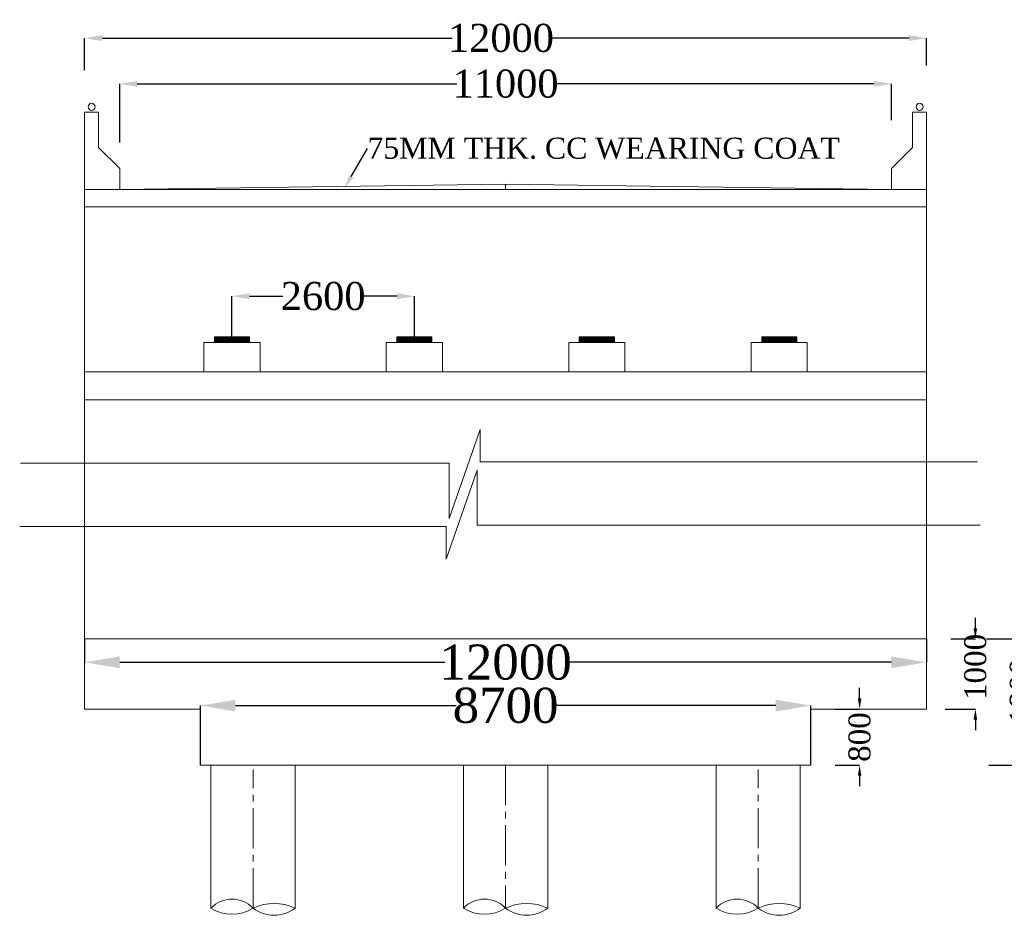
# Model space of a CAD drawing. Header units: millimetres. Extents: x 103078 to 25259364, y -3207472 to 1158446.
# Tile 16 of 40: x 13523901 to 13551967, y 1046054 to 1071595. Entities that reach past the tile are written whole.
import ezdxf
from ezdxf import colors
from ezdxf.entities.mleader import LeaderData, LeaderLine
from ezdxf.math import Vec2, Vec3

# ---------------------------------------------------------------- set-up
doc = ezdxf.new("R2010")
doc.units = ezdxf.units.MM
doc.header["$LTSCALE"] = 60
doc.header["$MEASUREMENT"] = 0
doc.linetypes.add('CENTER2', pattern=[28.575, 19.05, -3.175, 3.175, -3.175])
doc.layers.add('TEXT', color=7, linetype='Continuous')
doc.styles.add('PDF Arial Bold', font='times.ttf')
doc.dimstyles.get("Standard").update_dxf_attribs({"dimtxt": 400, "dimasz": 215, "dimexe": 0.18, "dimexo": 0.0625, "dimgap": 0.09, "dimtad": 0, "dimtih": 1, "dimtoh": 1, "dimdec": 0, "dimzin": 4, "dimdsep": 46, "dimtxsty": 'Standard', "dimblk": 'OPEN90', "dimcen": 0, "dimadec": 0, "dimazin": 1, "dimtfac": 1, "dimtdec": 0, "dimtix": 1, "dimtofl": 0, "dimtmove": 0, "dimatfit": 3, "dimldrblk": 'OPEN30', "dimfxl": 1, "dimtolj": 1, "dimtzin": 0, "dimarcsym": 0})

# ---------------------------------------------------------------- blocks, each defined once
blk = doc.blocks.new('*D411')
at = {"color": 0, "linetype": 'Continuous', "lineweight": -2, "ltscale": 2, "transparency": 16777216}
for p, q in [((13529951, 1062553), (13529951, 1063709)), ((13530451, 1063709), (13531404, 1063709)), ((13534651, 1063709), (13533699, 1063709)), ((13535151, 1062553), (13535151, 1063709))]:
    blk.add_line(p, q, dxfattribs=at)
at = {"color": 0, "linetype": 'Continuous', "lineweight": 9, "ltscale": 2, "transparency": 16777216}
for points in [[(13530451, 1063793), (13530451, 1063626), (13529951, 1063709)], [(13534651, 1063793), (13534651, 1063626), (13535151, 1063709)]]:
    blk.add_solid(points, dxfattribs=at)
at = {"layer": 'Defpoints', "color": 0, "linetype": 'Continuous', "lineweight": 9, "ltscale": 2, "transparency": 16777216}
for p in [(13535151, 1063709), (13529951, 1062553), (13535151, 1062553)]:
    blk.add_point(p, dxfattribs=at)
at = {"color": 0, "linetype": 'Continuous', "lineweight": 9, "ltscale": 2, "transparency": 16777216, "insert": (13532551, 1063709), "char_height": 800, "attachment_point": 5, "style": 'PDF Arial Bold'}
blk.add_mtext('\\A1;2600', dxfattribs=at)
blk = doc.blocks.new('*D130')
at = {"color": 0, "linetype": 'Continuous', "lineweight": -2, "ltscale": 2, "transparency": 16777216}
for p, q in [((13525751, 1053937), (13525751, 1053269)), ((13549751, 1053937), (13549751, 1053269)), ((13526751, 1053269), (13536019, 1053269)), ((13548751, 1053269), (13539484, 1053269))]:
    blk.add_line(p, q, dxfattribs=at)
at = {"color": 0, "linetype": 'Continuous', "lineweight": 9, "ltscale": 2, "transparency": 16777216}
for points in [[(13526751, 1053436), (13526751, 1053102), (13525751, 1053269)], [(13548751, 1053436), (13548751, 1053102), (13549751, 1053269)]]:
    blk.add_solid(points, dxfattribs=at)
at = {"layer": 'Defpoints', "color": 0, "linetype": 'Continuous', "lineweight": 9, "ltscale": 2, "transparency": 16777216}
for p in [(13525751, 1053937), (13549751, 1053937), (13525751, 1053269)]:
    blk.add_point(p, dxfattribs=at)
at = {"color": 0, "linetype": 'Continuous', "lineweight": 9, "ltscale": 2, "transparency": 16777216, "insert": (13537751, 1053269), "char_height": 1000, "attachment_point": 5, "style": 'PDF Arial Bold'}
blk.add_mtext('\\A1;12000', dxfattribs=at)
blk = doc.blocks.new('*D131')
at = {"color": 0, "linetype": 'Continuous', "lineweight": -2, "ltscale": 2, "transparency": 16777216}
for p, q in [((13529051, 1050337), (13529051, 1052035)), ((13530051, 1052035), (13536346, 1052035)), ((13545451, 1052035), (13539157, 1052035)), ((13546451, 1050337), (13546451, 1052035))]:
    blk.add_line(p, q, dxfattribs=at)
at = {"color": 0, "linetype": 'Continuous', "lineweight": 9, "ltscale": 2, "transparency": 16777216}
for points in [[(13530051, 1052201), (13530051, 1051868), (13529051, 1052035)], [(13545451, 1052201), (13545451, 1051868), (13546451, 1052035)]]:
    blk.add_solid(points, dxfattribs=at)
at = {"layer": 'Defpoints', "color": 0, "linetype": 'Continuous', "lineweight": 9, "ltscale": 2, "transparency": 16777216}
for p in [(13529051, 1052035), (13529051, 1050337), (13546451, 1050337)]:
    blk.add_point(p, dxfattribs=at)
at = {"color": 0, "linetype": 'Continuous', "lineweight": 9, "ltscale": 2, "transparency": 16777216, "insert": (13537751, 1052035), "char_height": 1000, "attachment_point": 5, "style": 'PDF Arial Bold'}
blk.add_mtext('\\A1;8700', dxfattribs=at)
blk = doc.blocks.new('*D148')
at = {"color": 0, "linetype": 'Continuous', "lineweight": -2, "ltscale": 2, "transparency": 16777216}
for p, q in [((13526751, 1068094), (13526751, 1069766)), ((13527251, 1069766), (13536365, 1069766)), ((13548251, 1069766), (13539138, 1069766)), ((13548751, 1068731), (13548751, 1069766))]:
    blk.add_line(p, q, dxfattribs=at)
at = {"color": 0, "linetype": 'Continuous', "lineweight": 9, "ltscale": 2, "transparency": 16777216}
for points in [[(13527251, 1069849), (13527251, 1069682), (13526751, 1069766)], [(13548251, 1069849), (13548251, 1069682), (13548751, 1069766)]]:
    blk.add_solid(points, dxfattribs=at)
at = {"layer": 'Defpoints', "color": 0, "linetype": 'Continuous', "lineweight": 9, "ltscale": 2, "transparency": 16777216}
for p in [(13526751, 1069766), (13548751, 1068731), (13526751, 1068094)]:
    blk.add_point(p, dxfattribs=at)
at = {"color": 0, "linetype": 'Continuous', "lineweight": 9, "ltscale": 2, "transparency": 16777216, "insert": (13537751, 1069766), "char_height": 800, "attachment_point": 5, "style": 'PDF Arial Bold'}
blk.add_mtext('\\A1;11000', dxfattribs=at)
blk = doc.blocks.new('*D149')
at = {"color": 0, "linetype": 'Continuous', "lineweight": -2, "ltscale": 2, "transparency": 16777216}
for p, q in [((13525751, 1070153), (13525751, 1071070)), ((13526251, 1071070), (13536233, 1071070)), ((13549251, 1071070), (13539005, 1071070)), ((13549751, 1070285), (13549751, 1071070))]:
    blk.add_line(p, q, dxfattribs=at)
at = {"color": 0, "linetype": 'Continuous', "lineweight": 9, "ltscale": 2, "transparency": 16777216}
for points in [[(13526251, 1071153), (13526251, 1070986), (13525751, 1071070)], [(13549251, 1071153), (13549251, 1070986), (13549751, 1071070)]]:
    blk.add_solid(points, dxfattribs=at)
at = {"layer": 'Defpoints', "color": 0, "linetype": 'Continuous', "lineweight": 9, "ltscale": 2, "transparency": 16777216}
for p in [(13525751, 1071070), (13549751, 1070285), (13525751, 1070153)]:
    blk.add_point(p, dxfattribs=at)
at = {"color": 0, "linetype": 'Continuous', "lineweight": 9, "ltscale": 2, "transparency": 16777216, "insert": (13537619, 1071070), "char_height": 800, "attachment_point": 5, "style": 'PDF Arial Bold'}
blk.add_mtext('\\A1;12000', dxfattribs=at)
blk = doc.blocks.new('*D176')
at = {"color": 0, "linetype": 'Continuous', "lineweight": -2, "ltscale": 2, "transparency": 16777216}
for p, q in [((13551460, 1053937), (13552440, 1053937)), ((13552440, 1053637), (13552440, 1053290)), ((13552440, 1050637), (13552440, 1051585)), ((13551523, 1050337), (13552440, 1050337))]:
    blk.add_line(p, q, dxfattribs=at)
at = {"color": 0, "linetype": 'Continuous', "lineweight": 9, "ltscale": 2, "transparency": 16777216}
for points in [[(13552390, 1053637), (13552490, 1053637), (13552440, 1053937)], [(13552390, 1050637), (13552490, 1050637), (13552440, 1050337)]]:
    blk.add_solid(points, dxfattribs=at)
at = {"layer": 'Defpoints', "color": 0, "linetype": 'Continuous', "lineweight": 9, "ltscale": 2, "transparency": 16777216}
for p in [(13551460, 1053937), (13551523, 1050337), (13552440, 1050337)]:
    blk.add_point(p, dxfattribs=at)
at = {"color": 0, "linetype": 'Continuous', "lineweight": 9, "ltscale": 2, "transparency": 16777216, "insert": (13552440, 1052437), "char_height": 500, "attachment_point": 5, "rotation": 90, "style": 'PDF Arial Bold'}
blk.add_mtext('\\A1;{\\H1.25x;1800}', dxfattribs=at)
blk = doc.blocks.new('*D172')
at = {"color": 0, "linetype": 'Continuous', "lineweight": -2, "ltscale": 2, "transparency": 16777216}
for p, q in [((13547842, 1052237), (13547842, 1052537)), ((13547147, 1051937), (13547842, 1051937)), ((13547147, 1050337), (13547842, 1050337)), ((13547842, 1050037), (13547842, 1049737))]:
    blk.add_line(p, q, dxfattribs=at)
at = {"color": 0, "linetype": 'Continuous', "lineweight": 9, "ltscale": 2, "transparency": 16777216}
for points in [[(13547792, 1052237), (13547892, 1052237), (13547842, 1051937)], [(13547792, 1050037), (13547892, 1050037), (13547842, 1050337)]]:
    blk.add_solid(points, dxfattribs=at)
at = {"layer": 'Defpoints', "color": 0, "linetype": 'Continuous', "lineweight": 9, "ltscale": 2, "transparency": 16777216}
for p in [(13547147, 1051937), (13547147, 1050337), (13547842, 1050337)]:
    blk.add_point(p, dxfattribs=at)
at = {"color": 0, "linetype": 'Continuous', "lineweight": 9, "ltscale": 2, "transparency": 16777216, "insert": (13547842, 1051137), "char_height": 500, "attachment_point": 5, "rotation": 90, "style": 'PDF Arial Bold'}
blk.add_mtext('\\A1;{\\H1.25x;800}', dxfattribs=at)
blk = doc.blocks.new('*D173')
at = {"color": 0, "linetype": 'Continuous', "lineweight": -2, "ltscale": 2, "transparency": 16777216}
for p, q in [((13551142, 1054237), (13551142, 1054537)), ((13550447, 1053937), (13551142, 1053937)), ((13550278, 1051937), (13551142, 1051937)), ((13551142, 1051637), (13551142, 1051337))]:
    blk.add_line(p, q, dxfattribs=at)
at = {"color": 0, "linetype": 'Continuous', "lineweight": 9, "ltscale": 2, "transparency": 16777216}
for points in [[(13551092, 1054237), (13551192, 1054237), (13551142, 1053937)], [(13551092, 1051637), (13551192, 1051637), (13551142, 1051937)]]:
    blk.add_solid(points, dxfattribs=at)
at = {"layer": 'Defpoints', "color": 0, "linetype": 'Continuous', "lineweight": 9, "ltscale": 2, "transparency": 16777216}
for p in [(13550447, 1053937), (13550278, 1051937), (13551142, 1051937)]:
    blk.add_point(p, dxfattribs=at)
at = {"color": 0, "linetype": 'Continuous', "lineweight": 9, "ltscale": 2, "transparency": 16777216, "insert": (13551142, 1053137), "char_height": 500, "attachment_point": 5, "rotation": 90, "style": 'PDF Arial Bold'}
blk.add_mtext('\\A1;{\\H1.25x;1000}', dxfattribs=at)

msp = doc.modelspace()

# ---------------------------------------------------------------- hatches: boundary and pattern name
at = {"linetype": 'Continuous', "lineweight": 9, "ltscale": 2}
h = msp.add_hatch(dxfattribs=at)
h.set_pattern_fill('ANSI31', scale=2)
h.set_pattern_definition([(45, (-10689151.84971, 4477306.2396), (-0.1767766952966, 0.1767766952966), [])])
h.paths.add_polyline_path([(13530451.5, 1062553.2), (13529451.5, 1062553.2), (13529451.5, 1062393.2), (13530451.5, 1062393.2)])
h = msp.add_hatch(dxfattribs=at)
h.set_pattern_fill('ANSI31', scale=20)
h.set_pattern_definition([(45, (13535008.1503, 1062503.2396), (-1.76776695, 1.76776695), [])])
h.paths.add_polyline_path([(13535651.5, 1062553.2), (13534651.5, 1062553.2), (13534651.5, 1062393.2), (13535651.5, 1062393.2)])
h.paths.add_polyline_path([(13540851.5, 1062553.2), (13539851.5, 1062553.2), (13539851.5, 1062393.2), (13540851.5, 1062393.2)])
h.paths.add_polyline_path([(13546051.5, 1062553.2), (13545051.5, 1062553.2), (13545051.5, 1062393.2), (13546051.5, 1062393.2)])

# ---------------------------------------------------------------- linework, layer by layer
at = {"color": 7, "linetype": 'Continuous', "lineweight": 9, "ltscale": 2}
for p, q in [((13525751.5, 1066753.2), (13525751.5, 1068953.2)), ((13525751.5, 1068953.2), (13526151.5, 1068953.2)), ((13526151.5, 1068953.2), (13526151.5, 1067953.2)), ((13549751.5, 1068953.2), (13549351.5, 1068953.2)), ((13549351.5, 1068953.2), (13549351.5, 1067953.2)), ((13549751.5, 1066753.2), (13549751.5, 1068953.2)), ((13526151.5, 1067953.2), (13526751.5, 1067353.2)), ((13549351.5, 1067953.2), (13548751.5, 1067353.2)), ((13526751.5, 1066753.2), (13526751.5, 1067353.2)), ((13548751.5, 1066753.2), (13548751.5, 1067353.2)), ((13525751.5, 1051937.2), (13525751.5, 1066903.2)), ((13537751.5, 1066903.2), (13526751.5, 1066753.2)), ((13537751.5, 1066903.2), (13537751.5, 1066753.2)), ((13537751.5, 1066903.2), (13548751.5, 1066753.2)), ((13549751.5, 1051937.2), (13549751.5, 1066903.2)), ((13549751.5, 1066753.2), (13525751.5, 1066753.2)), ((13549751.5, 1066253.2), (13525751.5, 1066253.2)), ((13530751.5, 1062393.2), (13529151.5, 1062393.2)), ((13529151.5, 1061553.2), (13529151.5, 1062393.2)), ((13529451.5, 1062393.2), (13529451.5, 1062553.2)), ((13530451.5, 1062553.2), (13529451.5, 1062553.2)), ((13530451.5, 1062393.2), (13530451.5, 1062553.2)), ((13530751.5, 1061553.2), (13530751.5, 1062393.2)), ((13535951.5, 1062393.2), (13534351.5, 1062393.2)), ((13534351.5, 1061553.2), (13534351.5, 1062393.2)), ((13534651.5, 1062393.2), (13534651.5, 1062553.2)), ((13535651.5, 1062553.2), (13534651.5, 1062553.2)), ((13535651.5, 1062393.2), (13535651.5, 1062553.2)), ((13535951.5, 1061553.2), (13535951.5, 1062393.2)), ((13541151.5, 1062393.2), (13539551.5, 1062393.2)), ((13539551.5, 1061553.2), (13539551.5, 1062393.2)), ((13539851.5, 1062393.2), (13539851.5, 1062553.2)), ((13540851.5, 1062553.2), (13539851.5, 1062553.2)), ((13540851.5, 1062393.2), (13540851.5, 1062553.2)), ((13541151.5, 1061553.2), (13541151.5, 1062393.2)), ((13546351.5, 1062393.2), (13544751.5, 1062393.2)), ((13544751.5, 1061553.2), (13544751.5, 1062393.2)), ((13545051.5, 1062393.2), (13545051.5, 1062553.2)), ((13546051.5, 1062553.2), (13545051.5, 1062553.2)), ((13546051.5, 1062393.2), (13546051.5, 1062553.2)), ((13546351.5, 1061553.2), (13546351.5, 1062393.2)), ((13549751.5, 1061553.2), (13525751.5, 1061553.2)), ((13549751.5, 1060753.2), (13525751.5, 1060753.2)), ((13536138.2, 1057373.4), (13537024.2, 1059908.8)), ((13537024.2, 1059908.8), (13537024.2, 1058981.4)), ((13523927.5, 1058943.1), (13536138.2, 1058943.1)), ((13536138.2, 1058943.1), (13536138.2, 1057373.4)), ((13537024.2, 1058981.4), (13551204.8, 1058981.4)), ((13536941.7, 1058745.6), (13536055.7, 1056210.2)), ((13536941.7, 1057175.9), (13536941.7, 1058745.6)), ((13536055.7, 1057137.6), (13523900.8, 1057137.6)), ((13536055.7, 1056210.2), (13536055.7, 1057137.6)), ((13551280.1, 1057175.9), (13536941.7, 1057175.9)), ((13549751.5, 1053937.2), (13525751.5, 1053937.2)), ((13525751.5, 1051937.2), (13525751.5, 1053937.2)), ((13549751.5, 1053937.2), (13549751.5, 1051937.2)), ((13529051.5, 1051937.2), (13525751.5, 1051937.2)), ((13529051.5, 1051937.2), (13529051.5, 1050337.2)), ((13546451.5, 1051937.2), (13546451.5, 1050337.2)), ((13549751.5, 1051937.2), (13546451.5, 1051937.2)), ((13546451.5, 1050337.2), (13529051.5, 1050337.2)), ((13537751.5, 1046258), (13537751.5, 1046267.1)), ((13538951.5, 1046258), (13538951.5, 1046267.1)), ((13543751.5, 1046248.8), (13543751.5, 1046267.1)), ((13544951.5, 1046258), (13544951.5, 1046267.1)), ((13546151.5, 1046248.8), (13546151.5, 1046267.1))]:
    msp.add_line(p, q, dxfattribs=at)
at = {"color": 7, "linetype": 'Continuous', "lineweight": 9}
for p, q in [((13529351.5, 1046252.5), (13529351.5, 1050337.2)), ((13531751.5, 1046252.5), (13531751.5, 1050337.2)), ((13536551.5, 1046252.5), (13536551.5, 1050337.2)), ((13543751.5, 1046252.5), (13543751.5, 1050337.2)), ((13546151.5, 1046252.5), (13546151.5, 1050337.2))]:
    msp.add_line(p, q, dxfattribs=at)
at = {"linetype": 'CENTER2', "lineweight": 9}
for p, q in [((13537751.5, 1050337.2), (13537751.5, 1046267.1)), ((13530551.5, 1046252.5), (13530551.5, 1050211.4)), ((13544951.5, 1046252.5), (13544951.5, 1050211.4))]:
    msp.add_line(p, q, dxfattribs=at)
at = {"color": 7, "linetype": 'Continuous', "lineweight": 9, "ltscale": 20}
msp.add_line((13538951.5, 1046252.5), (13538951.5, 1050337.2), dxfattribs=at)
at = {"color": 7, "linetype": 'Continuous', "lineweight": 9, "ltscale": 2}
for centre in [(13525951.5, 1069109.2), (13549551.5, 1069109.2)]:
    msp.add_circle(centre, 100, dxfattribs=at)
for centre, radius, start, end in [((13529951.5, 1045692.6), 824.4, 43.29859, 136.70141), ((13531151.5, 1045001.7), 1392.2, 64.47076, 115.52924), ((13537151.5, 1045692.6), 824.4, 43.29859, 136.70141), ((13538351.5, 1045001.7), 1392.2, 64.47076, 115.52924), ((13544351.5, 1045692.6), 824.4, 43.29859, 136.70141), ((13545551.5, 1045001.7), 1392.2, 64.47076, 115.52924), ((13529951.5, 1047207.8), 1123.4, 237.71871, 302.28129), ((13531151.5, 1047037), 983.3, 232.39741, 307.60259), ((13537151.5, 1047207.8), 1123.4, 237.71871, 302.28129), ((13538351.5, 1047037), 983.3, 232.39741, 307.60259), ((13544351.5, 1047207.8), 1123.4, 237.71871, 302.28129), ((13545551.5, 1047037), 983.3, 232.39741, 307.60259)]:
    msp.add_arc(centre, radius, start, end, dxfattribs=at)
at = {"layer": 'TEXT', "color": 7, "linetype": 'Continuous', "lineweight": 9, "ltscale": 1000}
msp.add_line((13530551.5, 1046258), (13530551.5, 1046267.1), dxfattribs=at)

# ---------------------------------------------------------------- dimensions: what is measured, and where the dimension line sits
at = {"color": 7, "linetype": 'Continuous', "lineweight": 9, "ltscale": 2}
for base, p1, p2, text, picture, middle in [((13525751.5, 1071069.7), (13549751.5, 1070284.7), (13525751.5, 1070152.7), '12000', '*D149', (13537619, 1071069.7)), ((13526751.5, 1069765.7), (13548751.5, 1068730.7), (13526751.5, 1068093.7), '11000', '*D148', (13537751.5, 1069765.7))]:
    dim = msp.add_linear_dim(base=base, p1=p1, p2=p2, text=text, dimstyle='Standard', override={"dimtxt": 800, "dimasz": 500, "dimtxsty": 'PDF Arial Bold', "dimfxl": 300}, dxfattribs=at)
    dim.commit()
    dim.dimension.update_dxf_attribs({"geometry": picture, "text_midpoint": middle, "dimtype": 160})
for base, p1, p2, text, override, picture, middle in [((13535151.5, 1063709.2), (13529951.5, 1062553.2), (13535151.5, 1062553.2), '2600', {"dimtxt": 800, "dimasz": 500, "dimtxsty": 'PDF Arial Bold', "dimfxl": 300}, '*D411', (13532551.5, 1063709.2)), ((13525751.5, 1053268.9), (13549751.5, 1053937.2), (13525751.5, 1053937.2), '12000', {"dimtxt": 1000, "dimasz": 1000, "dimtxsty": 'PDF Arial Bold', "dimfxl": 300}, '*D130', (13537751.5, 1053268.9)), ((13529051.5, 1052034.6), (13546451.5, 1050337.2), (13529051.5, 1050337.2), '8700', {"dimtxt": 1000, "dimasz": 1000, "dimtxsty": 'PDF Arial Bold', "dimfxl": 300}, '*D131', (13537751.5, 1052034.6))]:
    dim = msp.add_linear_dim(base=base, p1=p1, p2=p2, text=text, dimstyle='Standard', override=override, dxfattribs=at)
    dim.commit()
    dim.dimension.update_dxf_attribs({"geometry": picture, "text_midpoint": middle})
for base, p1, p2, text, picture, middle in [((13551142, 1051937.2), (13550446.8, 1053937.2), (13550277.8, 1051937.2), '{\\H1.25x;1000}', '*D173', (13551142, 1053137.2)), ((13552439.9, 1050337.2), (13551459.9, 1053937.2), (13551523.3, 1050337.2), '{\\H1.25x;1800}', '*D176', (13552439.9, 1052437.2)), ((13547842, 1050337.2), (13547146.8, 1051937.2), (13547146.8, 1050337.2), '{\\H1.25x;800}', '*D172', (13547842, 1051137.2))]:
    dim = msp.add_linear_dim(base=base, p1=p1, p2=p2, angle=90, text=text, dimstyle='Standard', override={"dimtxt": 500, "dimasz": 300, "dimtxsty": 'PDF Arial Bold', "dimfxl": 300}, dxfattribs=at)
    dim.commit()
    dim.dimension.update_dxf_attribs({"geometry": picture, "text_midpoint": middle, "dimtype": 160, "text_rotation": 90})

# ---------------------------------------------------------------- leaders
ml = msp.add_multileader_mtext('Standard', dxfattribs=at)
ml.set_content('{\\fTimes New Roman|b0|i0|c0|p18;75MM THK. CC WEARING COAT }', color=7)
ml.set_leader_properties()
ml.build(insert=Vec2(0, 0))
ml.multileader.update_dxf_attribs({"has_dogleg": 0, "text_right_attachment_type": 6, "dogleg_length": 0.36, "arrow_head_size": 400})
ctx = ml.context
ctx.base_point, ctx.char_height, ctx.arrow_head_size, ctx.landing_gap_size, ctx.plane_origin = Vec3(13533812.4, 1067923.4), 600, 400, 0.18, Vec3(13543893.2, 1066822.8)
ctx.right_attachment = 6
notes = []
notes.append((ctx, [(0, (1, 1, 0), (13533811.6, 1067923.4), (1, 0), 0.72, [(0, [(13533150.7, 1066774.7)], 0, [])])]))
ctx.mtext.insert, ctx.mtext.flow_direction = Vec3(13533812.5, 1068230.1), 5
for ctx, leaders in notes:
    for number, flags, end, landing, length, lines in leaders:
        leader = LeaderData()
        leader.index, (leader.has_last_leader_line, leader.has_dogleg_vector, leader.attachment_direction) = number, flags
        leader.last_leader_point, leader.dogleg_vector, leader.dogleg_length = Vec3(end), Vec3(landing), length
        for number, points, colour, breaks in lines:
            line = LeaderLine()
            line.index, line.vertices, line.color, line.breaks = number, Vec3.list(points), colors.encode_raw_color(colour), breaks
            leader.lines.append(line)
        ctx.leaders.append(leader)

doc.saveas('drawing.dxf')
